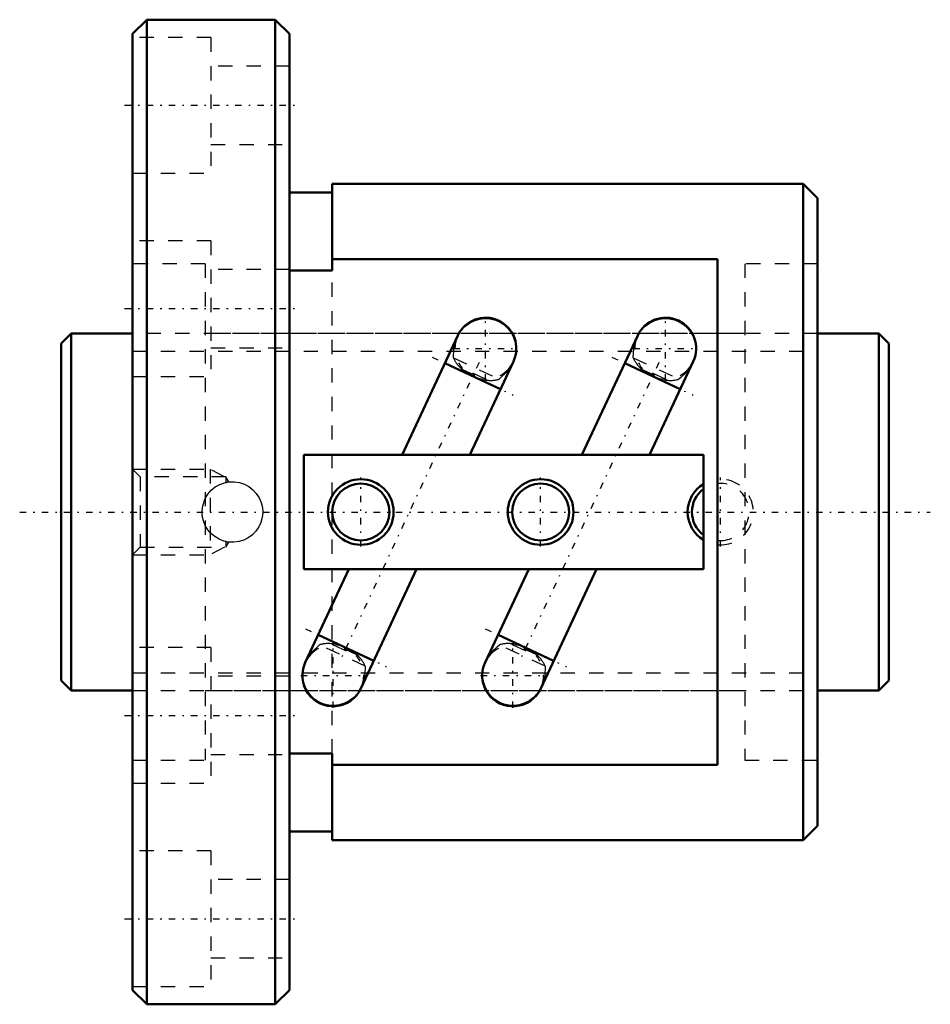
# Model space of a CAD drawing. Header units: millimetres. Extents: x -2.9 to 60.9, y -34.5 to 34.5.
import ezdxf

# ---------------------------------------------------------------- set-up
doc = ezdxf.new("R2010")
doc.units = ezdxf.units.MM
doc.linetypes.add('Center', pattern=[1.5, 0.45, -0.5, 0.05, -0.5])
doc.linetypes.add('Dashed', pattern=[2, 1, -1])
for name, color, linetype, lineweight in [('2d ConnectionPoints', 7, 'Continuous', 50), ('AM_0', 7, 'Continuous', 50), ('AM_5', 3, 'Continuous', 25), ('AM_7', 7, 'Center', 25), ('AM_9', 6, 'Dashed', 25)]:
    doc.layers.add(name, color=color, linetype=linetype, lineweight=lineweight)

# ---------------------------------------------------------------- blocks, each defined once
blk = doc.blocks.new('1_BIF2504V_5RR_Nut_0_in_BIF2504V_5RRG0_58LC0_000_0')
at = {"layer": 'AM_0'}
for p, q in [((6, 34.5), (5, 33.5)), ((15, 34.5), (6, 34.5)), ((6, 34.5), (6, -34.5)), ((16, 33.5), (15, 34.5)), ((15, 34.5), (15, -34.5)), ((5, 33.5), (5, -33.5)), ((16, 33.5), (16, -33.5)), ((19, 23), (19, 16.928)), ((52, 23), (19, 23)), ((53, 22), (52, 23)), ((52, 23), (52, -23)), ((19, 22.4), (16, 22.4)), ((53, 22), (53, -22)), ((46, 17.714), (19, 17.714)), ((46, -17.714), (46, 17.714)), ((19, 16.928), (16, 16.928)), ((27.798, 12.373), (23.893, 4)), ((40.398, 12.373), (36.493, 4)), ((30.786, 8.608), (26.889, 10.425)), ((28.637, 4), (31.695, 10.556)), ((43.386, 8.608), (39.489, 10.425)), ((41.237, 4), (44.295, 10.556)), ((45, 4), (17, 4)), ((17, 4), (17, -4)), ((45, -4), (45, 4)), ((17, -4), (45, -4)), ((20.163, -4), (17.105, -10.556)), ((21.002, -12.373), (24.907, -4)), ((32.763, -4), (29.705, -10.556)), ((33.602, -12.373), (37.507, -4)), ((18.014, -8.608), (21.911, -10.425)), ((30.614, -8.608), (34.511, -10.425)), ((16, -16.928), (19, -16.928)), ((19, -16.928), (19, -23)), ((19, -17.714), (46, -17.714)), ((52, -23), (53, -22)), ((16, -22.4), (19, -22.4)), ((19, -23), (52, -23)), ((5, -33.5), (6, -34.5)), ((15, -34.5), (16, -33.5)), ((6, -34.5), (15, -34.5))]:
    blk.add_line(p, q, dxfattribs=at)
for centre, radius in [((21, 0), 2.3), ((33.6, 0), 2.3), ((21, 0), 2), ((33.6, 0), 2)]:
    blk.add_circle(centre, radius, dxfattribs=at)
for centre, radius, start, end in [((29.746, 11.465), 2.15, 335, 155), ((42.346, 11.465), 2.15, 335, 155), ((46.2, 0), 2.3, 121.44898, 238.55102), ((46.2, 0), 2, 126.8699, 233.1301), ((19.054, -11.465), 2.15, 155, 335), ((31.654, -11.465), 2.15, 155, 335)]:
    blk.add_arc(centre, radius, start, end, dxfattribs=at)
at = {"layer": 'AM_5', "linetype": 'Dashed'}
for p, q in [((5, 3), (10.44, 3)), ((11.44, 2.458), (10.44, 3)), ((10.44, 3), (10.44, -3)), ((11.44, -2.459), (10.44, -3)), ((5, -3), (10.44, -3))]:
    blk.add_line(p, q, dxfattribs=at)
at = {"layer": 'AM_7'}
for p, q in [((4.45, 28.5), (16.55, 28.5)), ((4.45, 14.25), (16.55, 14.25)), ((29.746, 9.207), (29.746, 13.722)), ((42.346, 9.207), (42.346, 13.722)), ((27.489, 11.465), (32.004, 11.465)), ((40.089, 11.465), (44.604, 11.465)), ((29.281, 10.468), (19.519, -10.468)), ((25.99, 10.844), (31.685, 8.188)), ((41.881, 10.468), (32.119, -10.468)), ((38.59, 10.844), (44.285, 8.188)), ((21, -2.415), (21, 2.415)), ((33.6, -2.415), (33.6, 2.415)), ((46.2, -2.415), (46.2, 2.415)), ((17.115, -8.188), (22.81, -10.844)), ((29.715, -8.188), (35.41, -10.844)), ((19.054, -13.722), (19.054, -9.207)), ((31.654, -13.722), (31.654, -9.207)), ((16.796, -11.465), (21.311, -11.465)), ((29.396, -11.465), (33.911, -11.465)), ((4.45, -14.25), (16.55, -14.25)), ((4.45, -28.5), (16.55, -28.5))]:
    blk.add_line(p, q, dxfattribs=at)
at = {"layer": 'AM_9'}
for p, q in [((10.5, 33.25), (5, 33.25)), ((10.5, 33.25), (10.5, 23.75)), ((16, 31.25), (10.5, 31.25)), ((10.5, 25.75), (16, 25.75)), ((5, 23.75), (10.5, 23.75)), ((10.5, 19), (5, 19)), ((10.5, 19), (10.5, 9.5)), ((10.1, 17.4), (5, 17.4)), ((10.1, 17.4), (10.1, -17.4)), ((47.9, 17.4), (47.9, -17.4)), ((53, 17.4), (47.9, 17.4)), ((16, 17), (10.5, 17)), ((19, -16.928), (19, 16.928)), ((47.9, 12.5), (10.1, 12.5)), ((10.5, 11.5), (16, 11.5)), ((27.487, 10.803), (30.692, 9.309)), ((40.087, 10.803), (43.292, 9.309)), ((28.101, 10.08), (28.017, 9.899)), ((28.071, 10.015), (29.713, 9.25)), ((29.743, 9.315), (28.101, 10.08)), ((40.701, 10.08), (40.617, 9.899)), ((40.671, 10.015), (42.313, 9.25)), ((42.343, 9.315), (40.701, 10.08)), ((5, 9.5), (10.5, 9.5)), ((29.743, 9.315), (29.658, 9.134)), ((42.343, 9.315), (42.258, 9.134)), ((5.542, 2.458), (5, 3)), ((11.55, 2.458), (5.542, 2.458)), ((5.542, 2.458), (5.542, -2.459)), ((11.49, 2.063), (11.55, 2.077)), ((11.749, 2.114), (11.55, 2.458)), ((11.55, 2.458), (11.55, 2.077)), ((10.081, 0.911), (10.144, 1.034)), ((10.141, -1.029), (10.07, -0.888)), ((11.55, -2.077), (11.471, -2.058)), ((5, -3), (5.542, -2.459)), ((5.542, -2.459), (11.55, -2.459)), ((11.55, -2.077), (11.55, -2.459)), ((11.55, -2.459), (11.749, -2.114)), ((10.5, -9.5), (5, -9.5)), ((10.5, -9.5), (10.5, -19)), ((21.313, -10.803), (18.108, -9.309)), ((19.057, -9.315), (19.142, -9.134)), ((19.057, -9.315), (20.699, -10.08)), ((20.729, -10.015), (19.087, -9.25)), ((33.913, -10.803), (30.708, -9.309)), ((31.657, -9.315), (31.742, -9.134)), ((31.657, -9.315), (33.299, -10.08)), ((33.329, -10.015), (31.687, -9.25)), ((20.699, -10.08), (20.783, -9.899)), ((33.299, -10.08), (33.383, -9.899)), ((16, -11.5), (10.5, -11.5)), ((10.1, -12.5), (47.9, -12.5)), ((10.5, -17), (16, -17)), ((5, -17.4), (10.1, -17.4)), ((47.9, -17.4), (53, -17.4)), ((5, -19), (10.5, -19)), ((10.5, -23.75), (5, -23.75)), ((10.5, -23.75), (10.5, -33.25)), ((16, -25.75), (10.5, -25.75)), ((10.5, -31.25), (16, -31.25)), ((5, -33.25), (10.5, -33.25))]:
    blk.add_line(p, q, dxfattribs=at)
for points in [[(27.741, 12.253), (27.816, 12.401), (28.033, 12.729), (28.297, 13.008), (28.615, 13.244), (28.945, 13.408), (29.308, 13.516), (29.664, 13.558), (30.032, 13.537), (30.377, 13.458), (30.714, 13.318), (31.012, 13.13), (31.281, 12.888), (31.5, 12.612), (31.675, 12.294), (31.792, 11.959), (31.853, 11.599), (31.854, 11.24), (31.805, 10.916)], [(40.341, 12.253), (40.416, 12.401), (40.633, 12.729), (40.897, 13.008), (41.215, 13.244), (41.545, 13.408), (41.908, 13.516), (42.264, 13.558), (42.632, 13.537), (42.977, 13.458), (43.314, 13.318), (43.612, 13.13), (43.881, 12.888), (44.1, 12.612), (44.275, 12.294), (44.392, 11.959), (44.453, 11.599), (44.454, 11.24), (44.405, 10.916)], [(27.487, 10.803), (27.487, 10.822), (27.518, 11.437), (27.659, 12.05), (27.741, 12.253)], [(40.087, 10.803), (40.087, 10.822), (40.118, 11.437), (40.259, 12.05), (40.341, 12.253)], [(31.633, 10.425), (31.503, 10.187), (31.193, 9.78), (30.815, 9.416), (30.692, 9.309)], [(31.75, 10.718), (31.678, 10.524), (31.633, 10.425)], [(44.233, 10.425), (44.103, 10.187), (43.793, 9.78), (43.415, 9.416), (43.292, 9.309)], [(44.35, 10.718), (44.278, 10.524), (44.233, 10.425)], [(10.1, 0.951), (10.287, 1.257), (10.523, 1.528), (10.801, 1.754), (11.114, 1.931), (11.452, 2.053), (11.805, 2.116), (12.16, 2.119), (12.511, 2.062), (12.845, 1.949), (13.155, 1.783), (13.436, 1.565), (13.678, 1.304), (13.873, 1.003), (14.016, 0.672), (14.1, 0.324), (14.125, -0.033), (14.089, -0.385), (13.997, -0.726), (13.849, -1.047), (13.65, -1.339), (13.403, -1.596), (13.116, -1.808), (12.795, -1.97), (12.451, -2.076), (12.097, -2.122), (11.74, -2.109), (11.395, -2.037), (11.067, -1.909), (10.763, -1.727), (10.493, -1.498), (10.275, -1.24), (10.1, -0.951)], [(11.55, 2.077), (11.707, 2.104), (11.751, 2.11)], [(10.1, -0.951), (9.969, -0.626), (9.893, -0.273), (9.877, 0.078), (9.921, 0.437), (10.1, 0.951)], [(11.55, -2.077), (11.707, -2.104), (11.751, -2.11)], [(17.167, -10.425), (17.297, -10.187), (17.607, -9.78), (17.985, -9.416), (18.108, -9.309)], [(29.767, -10.425), (29.897, -10.187), (30.207, -9.78), (30.585, -9.416), (30.708, -9.309)], [(21.059, -12.253), (20.984, -12.401), (20.767, -12.729), (20.503, -13.008), (20.185, -13.244), (19.855, -13.408), (19.492, -13.516), (19.136, -13.558), (18.768, -13.537), (18.423, -13.458), (18.086, -13.318), (17.788, -13.13), (17.519, -12.888), (17.3, -12.612), (17.125, -12.294), (17.008, -11.959), (16.947, -11.599), (16.946, -11.24), (16.995, -10.916)], [(17.05, -10.718), (17.122, -10.524), (17.167, -10.425)], [(21.313, -10.803), (21.313, -10.822), (21.282, -11.437), (21.141, -12.05), (21.059, -12.253)], [(33.659, -12.253), (33.584, -12.401), (33.367, -12.729), (33.103, -13.008), (32.785, -13.244), (32.455, -13.408), (32.092, -13.516), (31.736, -13.558), (31.368, -13.537), (31.023, -13.458), (30.686, -13.318), (30.388, -13.13), (30.119, -12.888), (29.9, -12.612), (29.725, -12.294), (29.608, -11.959), (29.547, -11.599), (29.546, -11.24), (29.595, -10.916)], [(29.65, -10.718), (29.722, -10.524), (29.767, -10.425)], [(33.913, -10.803), (33.913, -10.822), (33.882, -11.437), (33.741, -12.05), (33.659, -12.253)]]:
    blk.add_lwpolyline(points, dxfattribs=at)
for centre, radius, start, end in [((29.746, 11.465), 2.15, 155, 220.09085), ((42.346, 11.465), 2.15, 155, 220.09085), ((29.746, 11.465), 2.15, 245, 335), ((42.346, 11.465), 2.15, 245, 335), ((46.2, 0), 2.3, 265.01146, 94.98854), ((46.2, 0), 2, 264.26083, 95.73917), ((19.054, -11.465), 2.15, 65, 155), ((31.654, -11.465), 2.15, 65, 155), ((19.054, -11.465), 2.15, 335, 40.09085), ((31.654, -11.465), 2.15, 335, 40.09085)]:
    blk.add_arc(centre, radius, start, end, dxfattribs=at)
for centre, major_axis, start_param, end_param in [((29.422, 10.769), (1.949, -0.909), 3.746775, 4.277642), ((42.022, 10.769), (1.949, -0.909), 3.746775, 4.277642), ((29.422, 10.769), (1.949, -0.909), 5.147136, 5.678003), ((42.022, 10.769), (1.949, -0.909), 5.147136, 5.678003), ((19.378, -10.769), (-1.949, 0.909), 5.147136, 5.678003), ((31.978, -10.769), (-1.949, 0.909), 5.147136, 5.678003), ((19.378, -10.769), (-1.949, 0.909), 3.746775, 4.277642), ((31.978, -10.769), (-1.949, 0.909), 3.746775, 4.277642)]:
    blk.add_ellipse(centre, major_axis=major_axis, ratio=0.642788, start_param=start_param, end_param=end_param, dxfattribs=at)
blk = doc.blocks.new('2_BIF2504V_5RR000_Shaft_0_in_BIF2504V_5RRG0_58LC0_000_0')
at = {"layer": 'AM_0'}
for p, q in [((0.7, 12.5), (0, 11.8)), ((5, 12.5), (0.7, 12.5)), ((0.7, 12.5), (0.7, -12.5)), ((57.3, 12.5), (53, 12.5)), ((58, 11.8), (57.3, 12.5)), ((57.3, 12.5), (57.3, -12.5)), ((0, 11.8), (0, -11.8)), ((58, 11.8), (58, -11.8)), ((0, -11.8), (0.7, -12.5)), ((57.3, -12.5), (58, -11.8)), ((0.7, -12.5), (5, -12.5)), ((53, -12.5), (57.3, -12.5))]:
    blk.add_line(p, q, dxfattribs=at)
at = {"layer": 'AM_5', "linetype": 'Dashed'}
for p, q in [((5, 11.273), (53, 11.273)), ((5, -11.273), (53, -11.273))]:
    blk.add_line(p, q, dxfattribs=at)
at = {"layer": 'AM_7'}
blk.add_line((-2.9, 0), (60.9, 0), dxfattribs=at)
at = {"layer": 'AM_9'}
for p, q in [((53, 12.5), (5, 12.5)), ((5, -12.5), (53, -12.5))]:
    blk.add_line(p, q, dxfattribs=at)

msp = doc.modelspace()

# ---------------------------------------------------------------- linework, layer by layer
at = {"layer": '2d ConnectionPoints'}
for p in [(0, 0), (5, 0)]:
    msp.add_point(p, dxfattribs=at)

# ---------------------------------------------------------------- block references
for name in ['1_BIF2504V_5RR_Nut_0_in_BIF2504V_5RRG0_58LC0_000_0', '2_BIF2504V_5RR000_Shaft_0_in_BIF2504V_5RRG0_58LC0_000_0']:
    msp.add_blockref(name, (0, 0))

doc.saveas('drawing.dxf')
